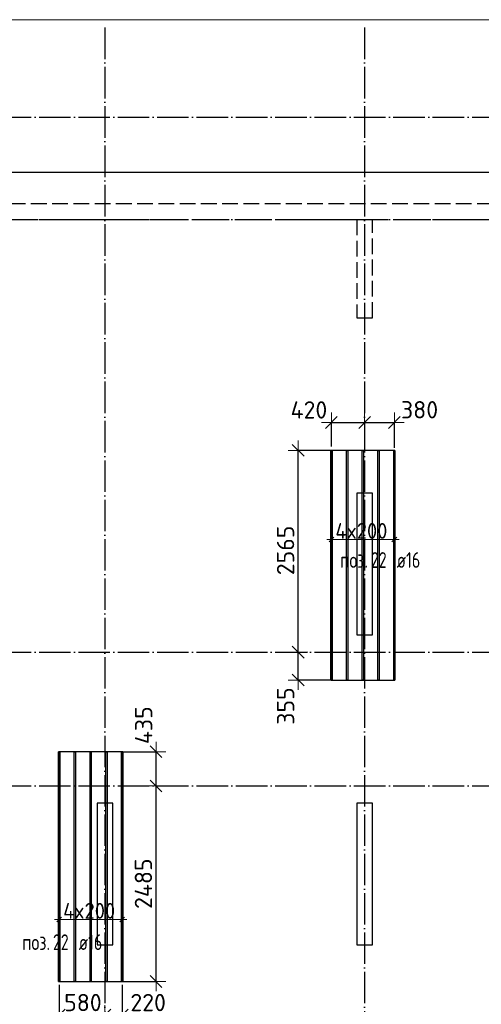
# Model space of a CAD drawing. Header units: millimetres. Extents: x 13527 to 139154, y -122592 to 61893.
# Tile 23 of 130: x 91957 to 97823, y -56075 to -43560. Entities that reach past the tile are written whole.
import ezdxf

# ---------------------------------------------------------------- set-up
doc = ezdxf.new("R2010")
doc.units = ezdxf.units.MM
doc.header["$PDMODE"] = 65
for name, pattern in [('______11', [500, 400, -50, 0, -50]), ('______2', [270, 200, -70]), ('______5', [1100, 800, -100, 100, -100])]:
    doc.linetypes.add(name, pattern=pattern)
for name, color, linetype, lineweight in [('Standard', 7, 'Continuous', 25), ('Колонна (1)', 7, 'Continuous', 35), ('Размерная линия_ общее', 7, 'Continuous', 13), ('Стена_ общее', 7, 'Continuous', 35), ('Фундамент_ общее', 7, 'Continuous', 35)]:
    doc.layers.add(name, color=color, linetype=linetype, lineweight=lineweight)
doc.layers.add('Арм.стержн.Доп. Арм ниж.зоны У', color=7, linetype='Continuous', lineweight=35, true_color=0x1cff1c)
doc.layers.add('Осевая линия_ общее', color=7, linetype='______5', lineweight=13, true_color=0xa0a0a0)
doc.styles.add('ISOCPEUR', font='isocpeur.ttf')
doc.dimstyles.new('DIMSTYLE_3', dxfattribs={"dimtxt": 220, "dimasz": 250, "dimexe": 0, "dimexo": 0, "dimgap": 110, "dimtad": 2, "dimdec": 0, "dimrnd": 5, "dimzin": 12, "dimdsep": 46, "dimtxsty": 'ISOCPEUR', "dimblk1": 'ALL_ML_STRICH', "dimblk2": 'ALL_ML_STRICH', "dimsah": 1, "dimcen": 0, "dimclrd": 7, "dimclre": 256, "dimclrt": 7, "dimadec": 0, "dimazin": 0, "dimtfac": 1, "dimtdec": 0, "dimtix": 1, "dimtmove": 2, "dimatfit": 3, "dimfxl": 0, "dimtvp": 1.2, "dimtzin": 0, "dimlwd": 0, "dimlwe": -3, "dimarcsym": 0})
doc.dimstyles.new('DIMSTYLE_5', dxfattribs={"dimtxt": 220, "dimasz": 250, "dimexe": 0, "dimexo": 0, "dimgap": 110, "dimtad": 2, "dimdec": 0, "dimrnd": 5, "dimzin": 12, "dimdsep": 46, "dimtxsty": 'ISOCPEUR', "dimblk1": 'ALL_ML_STRICH', "dimblk2": 'ALL_ML_STRICH', "dimsah": 1, "dimcen": 0, "dimclrd": 7, "dimclre": 256, "dimclrt": 7, "dimadec": 0, "dimazin": 0, "dimtfac": 1, "dimtdec": 0, "dimtix": 1, "dimtmove": 2, "dimatfit": 3, "dimfxl": 0, "dimtzin": 0, "dimlwd": 0, "dimlwe": -3, "dimarcsym": 0})

# ---------------------------------------------------------------- blocks, each defined once
blk = doc.blocks.new('СЛОЖНЫЙ_ОБЪЕКТ_3')
at = {"layer": 'Колонна (1)', "color": 9, "lineweight": -3, "true_color": 0xc7c7c7, "transparency": 33554687}
for p, q in [((96240, -49580), (96240, -51380)), ((96440, -49580), (96240, -49580)), ((96440, -51380), (96440, -49580)), ((96240, -51380), (96440, -51380)), ((92940, -53520), (92940, -55320)), ((93140, -53520), (92940, -53520)), ((93140, -55320), (93140, -53520)), ((96240, -53520), (96240, -55320)), ((96440, -53520), (96240, -53520)), ((96440, -55320), (96440, -53520)), ((92940, -55320), (93140, -55320)), ((96240, -55320), (96440, -55320))]:
    blk.add_line(p, q, dxfattribs=at)
at = {"layer": 'Стена_ общее', "color": 9, "linetype": '______2', "lineweight": -3, "true_color": 0xc7c7c7, "transparency": 33554687}
for p, q in [((102830, -45900), (89850, -45900)), ((89830, -46100), (96240, -46100)), ((96240, -46100), (96240, -47350)), ((96440, -47350), (96440, -46100)), ((96440, -46100), (102850, -46100)), ((96240, -47350), (96440, -47350))]:
    blk.add_line(p, q, dxfattribs=at)
blk = doc.blocks.new('ALL_ML_STRICH')
at = {"color": 0, "linetype": 'ByBlock', "lineweight": -2}
for p, q in [((-1, 0), (0.5, 0)), ((-0.3, -0.3), (0.3, 0.3)), ((0, -0.5), (0, 0.5))]:
    blk.add_line(p, q, dxfattribs=at)
blk = doc.blocks.new('*D256')
at = {"layer": 'DEFPOINTS', "color": 7, "linetype": 'Continuous', "lineweight": 13, "transparency": 33554687}
for p in [(96340, -48541), (95918, -48680), (95918, -49084)]:
    blk.add_point(p, dxfattribs=at)
at = {"layer": 'Размерная линия_ общее', "color": 253, "linetype": 'Continuous', "lineweight": -2, "true_color": 0xa0a0a0, "transparency": 33554687}
for p, q in [((95918, -48984), (95918, -48680)), ((96340, -48680), (96340, -48680))]:
    blk.add_line(p, q, dxfattribs=at)
at = {"layer": 'Размерная линия_ общее', "color": 7, "linetype": 'Continuous', "lineweight": -2, "transparency": 33554687}
blk.add_line((95918, -48680), (96340, -48680), dxfattribs=at)
at = {"layer": 'Размерная линия_ общее', "color": 7, "linetype": 'Continuous', "lineweight": 13, "transparency": 33554687, "xscale": 250, "yscale": 250, "zscale": 250, "rotation": 180}
blk.add_blockref('ALL_ML_STRICH', (95918, -48680), dxfattribs=at)
at = {"layer": 'Размерная линия_ общее', "color": 7, "linetype": 'Continuous', "lineweight": 13, "transparency": 33554687, "xscale": 250, "yscale": 250, "zscale": 250}
blk.add_blockref('ALL_ML_STRICH', (96340, -48680), dxfattribs=at)
at = {"layer": 'Размерная линия_ общее', "color": 7, "linetype": 'Continuous', "lineweight": 13, "transparency": 33554687, "insert": (95632, -48520), "char_height": 220, "width": 660, "attachment_point": 5, "style": 'ISOCPEUR'}
blk.add_mtext('\\A1;{420}', dxfattribs=at)
blk = doc.blocks.new('*D257')
at = {"layer": 'DEFPOINTS', "color": 7, "linetype": 'Continuous', "lineweight": 13, "transparency": 33554687}
for p in [(96340, -48541), (96340, -48680), (96718, -49104)]:
    blk.add_point(p, dxfattribs=at)
at = {"layer": 'Размерная линия_ общее', "color": 253, "linetype": 'Continuous', "lineweight": -2, "true_color": 0xa0a0a0, "transparency": 33554687}
for p, q in [((96340, -48680), (96340, -48680)), ((96718, -49004), (96718, -48680))]:
    blk.add_line(p, q, dxfattribs=at)
at = {"layer": 'Размерная линия_ общее', "color": 7, "linetype": 'Continuous', "lineweight": -2, "transparency": 33554687}
blk.add_line((96340, -48680), (96718, -48680), dxfattribs=at)
at = {"layer": 'Размерная линия_ общее', "color": 7, "linetype": 'Continuous', "lineweight": 13, "transparency": 33554687, "xscale": 250, "yscale": 250, "zscale": 250, "rotation": 180}
blk.add_blockref('ALL_ML_STRICH', (96340, -48680), dxfattribs=at)
at = {"layer": 'Размерная линия_ общее', "color": 7, "linetype": 'Continuous', "lineweight": 13, "transparency": 33554687, "xscale": 250, "yscale": 250, "zscale": 250}
blk.add_blockref('ALL_ML_STRICH', (96718, -48680), dxfattribs=at)
at = {"layer": 'Размерная линия_ общее', "color": 7, "linetype": 'Continuous', "lineweight": 13, "transparency": 33554687, "insert": (97038, -48518), "char_height": 220, "width": 660, "attachment_point": 5, "style": 'ISOCPEUR'}
blk.add_mtext('\\A1;{380}', dxfattribs=at)
blk = doc.blocks.new('*D258')
at = {"layer": 'DEFPOINTS', "color": 7, "linetype": 'Continuous', "lineweight": 13, "transparency": 33554687}
for p in [(95600, -51600), (95495, -51954), (96000, -51954)]:
    blk.add_point(p, dxfattribs=at)
at = {"layer": 'Размерная линия_ общее', "color": 253, "linetype": 'Continuous', "lineweight": -2, "true_color": 0xa0a0a0, "transparency": 33554687}
for p, q in [((95500, -51600), (95495, -51600)), ((95900, -51954), (95495, -51954))]:
    blk.add_line(p, q, dxfattribs=at)
at = {"layer": 'Размерная линия_ общее', "color": 7, "linetype": 'Continuous', "lineweight": -2, "transparency": 33554687}
blk.add_line((95495, -51954), (95495, -51600), dxfattribs=at)
at = {"layer": 'Размерная линия_ общее', "color": 7, "linetype": 'Continuous', "lineweight": 13, "transparency": 33554687, "xscale": 250, "yscale": 250, "zscale": 250}
for p, rotation in [((95495, -51600), 90), ((95495, -51954), 270)]:
    blk.add_blockref('ALL_ML_STRICH', p, dxfattribs=dict(at, rotation=rotation))
at = {"layer": 'Размерная линия_ общее', "color": 7, "linetype": 'Continuous', "lineweight": 13, "transparency": 33554687, "insert": (95336, -52284), "char_height": 220, "width": 660, "attachment_point": 5, "rotation": 90, "style": 'ISOCPEUR'}
blk.add_mtext('\\A1;{355}', dxfattribs=at)
blk = doc.blocks.new('*D259')
at = {"layer": 'DEFPOINTS', "color": 7, "linetype": 'Continuous', "lineweight": 13, "transparency": 33554687}
for p in [(96012, -49034), (95495, -51600), (95600, -51600)]:
    blk.add_point(p, dxfattribs=at)
at = {"layer": 'Размерная линия_ общее', "color": 253, "linetype": 'Continuous', "lineweight": -2, "true_color": 0xa0a0a0, "transparency": 33554687}
for p, q in [((95912, -49034), (95495, -49034)), ((95500, -51600), (95495, -51600))]:
    blk.add_line(p, q, dxfattribs=at)
at = {"layer": 'Размерная линия_ общее', "color": 7, "linetype": 'Continuous', "lineweight": -2, "transparency": 33554687}
blk.add_line((95495, -51600), (95495, -49034), dxfattribs=at)
at = {"layer": 'Размерная линия_ общее', "color": 7, "linetype": 'Continuous', "lineweight": 13, "transparency": 33554687, "xscale": 250, "yscale": 250, "zscale": 250}
for p, rotation in [((95495, -49034), 90), ((95495, -51600), 270)]:
    blk.add_blockref('ALL_ML_STRICH', p, dxfattribs=dict(at, rotation=rotation))
at = {"layer": 'Размерная линия_ общее', "color": 7, "linetype": 'Continuous', "lineweight": 13, "transparency": 33554687, "insert": (95335, -50306), "char_height": 220, "width": 880, "attachment_point": 5, "rotation": 90, "style": 'ISOCPEUR'}
blk.add_mtext('\\A1;{2565}', dxfattribs=at)
blk = doc.blocks.new('*D264')
at = {"layer": 'DEFPOINTS', "color": 7, "linetype": 'Continuous', "lineweight": 13, "transparency": 33554687}
for p in [(92458, -55726), (92458, -56213), (93040, -56201)]:
    blk.add_point(p, dxfattribs=at)
at = {"layer": 'Размерная линия_ общее', "color": 253, "linetype": 'Continuous', "lineweight": -2, "true_color": 0xa0a0a0, "transparency": 33554687}
for p, q in [((92458, -55826), (92458, -56213)), ((93040, -56213), (93040, -56213))]:
    blk.add_line(p, q, dxfattribs=at)
at = {"layer": 'Размерная линия_ общее', "color": 7, "linetype": 'Continuous', "lineweight": -2, "transparency": 33554687}
blk.add_line((92458, -56213), (93040, -56213), dxfattribs=at)
at = {"layer": 'Размерная линия_ общее', "color": 7, "linetype": 'Continuous', "lineweight": 13, "transparency": 33554687, "xscale": 250, "yscale": 250, "zscale": 250, "rotation": 180}
blk.add_blockref('ALL_ML_STRICH', (92458, -56213), dxfattribs=at)
at = {"layer": 'Размерная линия_ общее', "color": 7, "linetype": 'Continuous', "lineweight": 13, "transparency": 33554687, "xscale": 250, "yscale": 250, "zscale": 250}
blk.add_blockref('ALL_ML_STRICH', (93040, -56213), dxfattribs=at)
at = {"layer": 'Размерная линия_ общее', "color": 7, "linetype": 'Continuous', "lineweight": 13, "transparency": 33554687, "insert": (92760, -56053), "char_height": 220, "width": 660, "attachment_point": 5, "style": 'ISOCPEUR'}
blk.add_mtext('\\A1;{580}', dxfattribs=at)
blk = doc.blocks.new('*D265')
at = {"layer": 'DEFPOINTS', "color": 7, "linetype": 'Continuous', "lineweight": 13, "transparency": 33554687}
for p in [(93258, -55726), (93040, -56201), (93040, -56213)]:
    blk.add_point(p, dxfattribs=at)
at = {"layer": 'Размерная линия_ общее', "color": 253, "linetype": 'Continuous', "lineweight": -2, "true_color": 0xa0a0a0, "transparency": 33554687}
for p, q in [((93258, -55826), (93258, -56213)), ((93040, -56213), (93040, -56213))]:
    blk.add_line(p, q, dxfattribs=at)
at = {"layer": 'Размерная линия_ общее', "color": 7, "linetype": 'Continuous', "lineweight": -2, "transparency": 33554687}
blk.add_line((93040, -56213), (93258, -56213), dxfattribs=at)
at = {"layer": 'Размерная линия_ общее', "color": 7, "linetype": 'Continuous', "lineweight": 13, "transparency": 33554687, "xscale": 250, "yscale": 250, "zscale": 250, "rotation": 180}
blk.add_blockref('ALL_ML_STRICH', (93040, -56213), dxfattribs=at)
at = {"layer": 'Размерная линия_ общее', "color": 7, "linetype": 'Continuous', "lineweight": 13, "transparency": 33554687, "xscale": 250, "yscale": 250, "zscale": 250}
blk.add_blockref('ALL_ML_STRICH', (93258, -56213), dxfattribs=at)
at = {"layer": 'Размерная линия_ общее', "color": 7, "linetype": 'Continuous', "lineweight": 13, "transparency": 33554687, "insert": (93589, -56053), "char_height": 220, "width": 660, "attachment_point": 5, "style": 'ISOCPEUR'}
blk.add_mtext('\\A1;{220}', dxfattribs=at)
blk = doc.blocks.new('*D266')
at = {"layer": 'DEFPOINTS', "color": 7, "linetype": 'Continuous', "lineweight": 13, "transparency": 33554687}
for p in [(93642, -53300), (93163, -55785), (93689, -55785)]:
    blk.add_point(p, dxfattribs=at)
at = {"layer": 'Размерная линия_ общее', "color": 253, "linetype": 'Continuous', "lineweight": -2, "true_color": 0xa0a0a0, "transparency": 33554687}
for p, q in [((93689, -53300), (93689, -53300)), ((93263, -55785), (93689, -55785))]:
    blk.add_line(p, q, dxfattribs=at)
at = {"layer": 'Размерная линия_ общее', "color": 7, "linetype": 'Continuous', "lineweight": -2, "transparency": 33554687}
blk.add_line((93689, -55785), (93689, -53300), dxfattribs=at)
at = {"layer": 'Размерная линия_ общее', "color": 7, "linetype": 'Continuous', "lineweight": 13, "transparency": 33554687, "xscale": 250, "yscale": 250, "zscale": 250}
for p, rotation in [((93689, -53300), 90), ((93689, -55785), 270)]:
    blk.add_blockref('ALL_ML_STRICH', p, dxfattribs=dict(at, rotation=rotation))
at = {"layer": 'Размерная линия_ общее', "color": 7, "linetype": 'Continuous', "lineweight": 13, "transparency": 33554687, "insert": (93529, -54542), "char_height": 220, "width": 880, "attachment_point": 5, "rotation": 90, "style": 'ISOCPEUR'}
blk.add_mtext('\\A1;{2485}', dxfattribs=at)
blk = doc.blocks.new('*D267')
at = {"layer": 'DEFPOINTS', "color": 7, "linetype": 'Continuous', "lineweight": 13, "transparency": 33554687}
for p in [(93171, -52865), (93642, -53300), (93689, -53300)]:
    blk.add_point(p, dxfattribs=at)
at = {"layer": 'Размерная линия_ общее', "color": 253, "linetype": 'Continuous', "lineweight": -2, "true_color": 0xa0a0a0, "transparency": 33554687}
for p, q in [((93271, -52865), (93689, -52865)), ((93689, -53300), (93689, -53300))]:
    blk.add_line(p, q, dxfattribs=at)
at = {"layer": 'Размерная линия_ общее', "color": 7, "linetype": 'Continuous', "lineweight": -2, "transparency": 33554687}
blk.add_line((93689, -53300), (93689, -52865), dxfattribs=at)
at = {"layer": 'Размерная линия_ общее', "color": 7, "linetype": 'Continuous', "lineweight": 13, "transparency": 33554687, "xscale": 250, "yscale": 250, "zscale": 250}
for p, rotation in [((93689, -52865), 90), ((93689, -53300), 270)]:
    blk.add_blockref('ALL_ML_STRICH', p, dxfattribs=dict(at, rotation=rotation))
at = {"layer": 'Размерная линия_ общее', "color": 7, "linetype": 'Continuous', "lineweight": 13, "transparency": 33554687, "insert": (93532, -52528), "char_height": 220, "width": 660, "attachment_point": 5, "rotation": 90, "style": 'ISOCPEUR'}
blk.add_mtext('\\A1;{435}', dxfattribs=at)

msp = doc.modelspace()

# ---------------------------------------------------------------- linework, layer by layer
at = {"layer": 'Standard', "color": 7, "linetype": 'Continuous', "lineweight": 13, "transparency": 33554687}
msp.add_lwpolyline([(75100, -60750), (117980, -60750), (117980, -43560), (75100, -43560), (75100, -60750)], dxfattribs=at)
at = {"layer": 'Арм.стержн.Доп. Арм ниж.зоны У', "color": 7, "linetype": 'Continuous', "lineweight": 13, "transparency": 33554687}
for p, q in [((95917.7, -50167.7), (95857.7, -50167.7)), ((95917.7, -50167.7), (96717.7, -50167.7)), ((96717.7, -50167.7), (96777.7, -50167.7)), ((92458.3, -54997.2), (92398.3, -54997.2)), ((92458.3, -54997.2), (93258.3, -54997.2)), ((93258.3, -54997.2), (93318.3, -54997.2))]:
    msp.add_line(p, q, dxfattribs=at)
at = {"layer": 'Арм.стержн.Доп. Арм ниж.зоны У', "color": 7, "linetype": 'Continuous', "lineweight": 25, "transparency": 33554687}
for p, q in [((95887.7, -50197.7), (95947.7, -50137.7)), ((96687.7, -50197.7), (96747.7, -50137.7)), ((92428.3, -55027.2), (92488.3, -54967.2)), ((93228.3, -55027.2), (93288.3, -54967.2))]:
    msp.add_line(p, q, dxfattribs=at)
at = {"layer": 'Арм.стержн.Доп. Арм ниж.зоны У', "color": 253, "linetype": 'Continuous', "lineweight": -3, "true_color": 0xa0a0a0, "transparency": 33554687}
for p, q in [((95917.7, -50167.7), (95917.7, -50067.7)), ((95917.7, -50167.7), (95917.7, -50267.7)), ((96717.7, -50167.7), (96717.7, -50067.7)), ((96717.7, -50167.7), (96717.7, -50267.7)), ((92458.3, -54997.2), (92458.3, -54897.2)), ((93258.3, -54997.2), (93258.3, -54897.2)), ((92458.3, -54997.2), (92458.3, -55097.2)), ((93258.3, -54997.2), (93258.3, -55097.2))]:
    msp.add_line(p, q, dxfattribs=at)
at = {"layer": 'Арм.стержн.Доп. Арм ниж.зоны У', "color": 52, "linetype": 'Continuous', "lineweight": 25, "transparency": 33554687}
for points in [[(96725.7, -51954), (96725.7, -49034), (95909.7, -49034), (95909.7, -51954), (96725.7, -51954)], [(93266.3, -55784.6), (93266.3, -52864.6), (92450.3, -52864.6), (92450.3, -55784.6), (93266.3, -55784.6)]]:
    msp.add_lwpolyline(points, dxfattribs=at)
at = {"layer": 'Арм.стержн.Доп. Арм ниж.зоны У', "color": 7, "linetype": 'Continuous', "lineweight": 25, "transparency": 33554687}
for points in [[(95925.7, -49034), (95925.7, -51954), (95909.7, -51954), (95909.7, -49034), (95925.7, -49034)], [(96125.7, -49034), (96125.7, -51954), (96109.7, -51954), (96109.7, -49034), (96125.7, -49034)], [(96325.7, -49034), (96325.7, -51954), (96309.7, -51954), (96309.7, -49034), (96325.7, -49034)], [(96525.7, -49034), (96525.7, -51954), (96509.7, -51954), (96509.7, -49034), (96525.7, -49034)], [(96725.7, -49034), (96725.7, -51954), (96709.7, -51954), (96709.7, -49034), (96725.7, -49034)], [(92466.3, -52864.6), (92466.3, -55784.6), (92450.3, -55784.6), (92450.3, -52864.6), (92466.3, -52864.6)], [(92666.3, -52864.6), (92666.3, -55784.6), (92650.3, -55784.6), (92650.3, -52864.6), (92666.3, -52864.6)], [(92866.3, -52864.6), (92866.3, -55784.6), (92850.3, -55784.6), (92850.3, -52864.6), (92866.3, -52864.6)], [(93066.3, -52864.6), (93066.3, -55784.6), (93050.3, -55784.6), (93050.3, -52864.6), (93066.3, -52864.6)], [(93266.3, -52864.6), (93266.3, -55784.6), (93250.3, -55784.6), (93250.3, -52864.6), (93266.3, -52864.6)]]:
    msp.add_lwpolyline(points, dxfattribs=at)
at = {"layer": 'Осевая линия_ общее', "color": 253, "linetype": '______11', "lineweight": -3, "true_color": 0xa0a0a0, "transparency": 33554687}
for p, q in [((93040, -43660), (93040, -61877.9)), ((96340, -43660), (96340, -61877.9)), ((75200, -44800), (119325.4, -44800)), ((75200, -46100), (119325.4, -46100)), ((75200, -51600), (119325.4, -51600)), ((75200, -53300), (119325.4, -53300))]:
    msp.add_line(p, q, dxfattribs=at)
at = {"layer": 'Фундамент_ общее', "color": 7, "lineweight": 25, "transparency": 33554687}
msp.add_line((90250, -45500), (102430, -45500), dxfattribs=at)
at = {"layer": 'Фундамент_ общее', "color": 7, "linetype": 'Continuous', "lineweight": 25, "transparency": 33554687}
msp.add_line((90250, -45500), (102430, -45500), dxfattribs=at)

# ---------------------------------------------------------------- block references
at = {"layer": 'Стена_ общее', "color": 9, "linetype": '______2', "lineweight": -3, "true_color": 0xc7c7c7, "transparency": 33554687}
msp.add_blockref('СЛОЖНЫЙ_ОБЪЕКТ_3', (0, 0), dxfattribs=at)

# ---------------------------------------------------------------- texts
at = {"layer": 'Арм.стержн.Доп. Арм ниж.зоны У', "color": 7, "linetype": 'Continuous', "lineweight": 13, "transparency": 33554687, "char_height": 200, "width": 814.149, "attachment_point": 7, "style": 'ISOCPEUR'}
for insert in [(95967.7, -50157.7), (92508.3, -54987.2)]:
    msp.add_mtext('\\W0.95;4x200', dxfattribs=dict(at, insert=insert))
at = {"layer": 'Арм.стержн.Доп. Арм ниж.зоны У', "color": 7, "linetype": 'Continuous', "lineweight": 25, "transparency": 33554687, "char_height": 200, "attachment_point": 7, "style": 'ISOCPEUR'}
for s, insert, width in [('\\W0.77;поз.', (96028.7, -50527.7), 468.039), ('\\W0.73;22', (96420.4, -50527.7), 306.006), ('\\W0.74; ø16 ', (96653.7, -50527.7), 624.254), ('\\W0.73;22', (92379.4, -55385.6), 306.007), ('\\W0.74; ø16 ', (92612.8, -55385.6), 624.254), ('\\W0.77;поз.', (91987.8, -55385.6), 468.039)]:
    msp.add_mtext(s, dxfattribs=dict(at, insert=insert, width=width))

# ---------------------------------------------------------------- dimensions: what is measured, and where the dimension line sits
at = {"layer": 'Размерная линия_ общее', "color": 7, "linetype": 'Continuous', "lineweight": 13, "transparency": 33554687}
for base, p1, p2, picture, middle in [((96340, -48679.9), (95917.7, -48984.2), (96340, -48679.9), '*D256', (95632.3, -48520.2)), ((96717.7, -48679.9), (96340, -48679.9), (96717.7, -49004.1), '*D257', (97037.8, -48518.3)), ((93040, -56213.4), (92458.3, -55826.4), (93040, -56213.4), '*D264', (92760.1, -56053.4)), ((93258.3, -56213.4), (93040, -56213.4), (93258.3, -55826.4), '*D265', (93589.3, -56053.1))]:
    dim = msp.add_linear_dim(base=base, p1=p1, p2=p2, dimstyle='DIMSTYLE_3', override={"dimpost": '<>', "dimclrd": 7, "dimclre": 253, "dimclrt": 7, "dimlwd": 0, "dimlwe": 65533}, dxfattribs=at)
    dim.commit()
    dim.dimension.update_dxf_attribs({"geometry": picture, "text_midpoint": middle, "dimtype": 160})
for base, p1, p2, dimstyle, picture, middle in [((95495.3, -49034), (95500.3, -51600), (95912.4, -49034), 'DIMSTYLE_5', '*D259', (95335.3, -50306)), ((95495.3, -51600), (95900.3, -51954), (95500.3, -51600), 'DIMSTYLE_3', '*D258', (95336, -52283.9)), ((93689.5, -52864.6), (93689.5, -53300), (93271.1, -52864.6), 'DIMSTYLE_3', '*D267', (93532.2, -52527.9)), ((93689.5, -53300), (93263.3, -55784.6), (93689.5, -53300), 'DIMSTYLE_5', '*D266', (93529.5, -54542.3))]:
    dim = msp.add_linear_dim(base=base, p1=p1, p2=p2, angle=90, dimstyle=dimstyle, override={"dimpost": '<>', "dimclrd": 7, "dimclre": 253, "dimclrt": 7, "dimlwd": 0, "dimlwe": 65533}, dxfattribs=at)
    dim.commit()
    dim.dimension.update_dxf_attribs({"geometry": picture, "text_midpoint": middle, "dimtype": 160})

doc.saveas('drawing.dxf')
